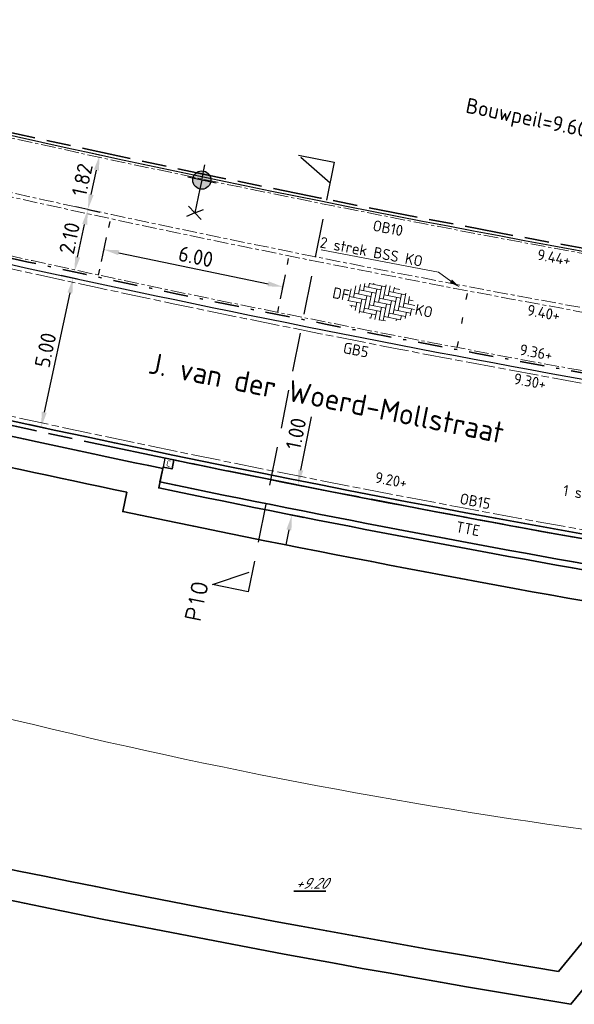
# Model space of a CAD drawing. Header units: metres. Extents: x 167072 to 168585, y 462393 to 462997.
# Tile 6 of 95: x 167565 to 167583, y 462534 to 462566. Entities that reach past the tile are written whole.
import ezdxf
from ezdxf import colors
from ezdxf.entities.mleader import LeaderData, LeaderLine
from ezdxf.enums import TextEntityAlignment as Align
from ezdxf.math import Vec2, Vec3

# ---------------------------------------------------------------- set-up
doc = ezdxf.new("R2010")
doc.units = ezdxf.units.M
doc.header["$LTSCALE"] = 0.2
for name, pattern in [('ACAD_ISO04W100', [30, 24, -3, 0, -3]), ('ACAD_ISO08W100', [36, 24, -3, 6, -3]), ('HIDDEN', [9.525, 6.35, -3.175]), ('VH-GELEIDEBAND_50X200', [8, 4, -2, 0, -2]), ('VH-OPSLUITBAND_100X200', [16, 8, -2, 4, -2]), ('VH-OPSLUITBAND_150X250', [24, 16, -2, 4, -2]), ('VW-1-3_STREEP', [4, 1, -3])]:
    doc.linetypes.add(name, pattern=pattern)
doc.layers.get('0').update_dxf_attribs({"lineweight": 25})
for name, color, linetype, lineweight in [('B-RO-OG-HOOGTEPUNT-BOMEN-T18', 253, 'Continuous', 35), ('B-WE-VH-VERHARDING_HALFVERHARDING-G', 252, 'Continuous', 18), ('N-WE-GR-HAAG-G', 251, 'GR-HAAG1', 35), ('N-WE-IE-MEUBILAIR_WEGMEUBILAIR_CONTAINER-S', 7, 'Continuous', 25), ('N-WE-IE-MEUBILAIR_WEGMEUBILAIR_LICHTMAST-S', 7, 'Continuous', 25), ('N-WE-OG-BEBOUWING_STRAATNAAM-T35', 50, 'Continuous', 35), ('N-WE-VH-KANTOPSLUITING-T18', 10, 'Continuous', 18), ('N-WE-VH-KANTOPSLUITING_GELEIDEBAND_50X200-G', 20, 'VH-GELEIDEBAND_50X200', 35), ('N-WE-VH-KANTOPSLUITING_OPSLUITBAND_100X200-G', 150, 'VH-OPSLUITBAND_100X200', 35), ('N-WE-VH-KANTOPSLUITING_OPSLUITBAND_150X250-G', 150, 'VH-OPSLUITBAND_150X250', 35), ('N-WE-VH-KANTOPSLUITING_VOORKANTBAND_GB_50x200-G', 3, 'Continuous', 25), ('N-WE-VH-KANTOPSLUITING_VOORKANTBAND_OB_100x200-G', 2, 'Continuous', 25), ('N-WE-VH-KANTOPSLUITING_VOORKANTBAND_OB_150x250-G', 3, 'Continuous', 35), ('N-WE-VH-KANTVERHARDING-T18', 10, 'Continuous', 18), ('N-WE-VH-KANTVERHARDING_BSS_KO_DUBBELE_STREKLAAG-G', 10, 'ACAD_ISO08W100', 13), ('N-WE-VH-KANTVERHARDING_BSS_LANGS_BAND_DUBBELE_STREKLAAG-G', 10, 'ACAD_ISO08W100', 18), ('N-WE-VH-KANTVERHARDING_SBS_A_ENKELE_STREKLAAG-G', 10, 'ACAD_ISO04W100', 13), ('N-WE-VH-VERHARDING_BETONSTRAATSTEEN-S', 11, 'Continuous', 13), ('N-WE-VH-VERHARDING_GRASPLAAT-G', 70, 'Continuous', 35), ('N-XX-AL-VERWIJZING-G', 4, 'HIDDEN', 30), ('X-XX-AL-HOOGTELABEL-T25', 1, 'Continuous', 25), ('X-XX-AL-HOOGTELABEL-T25 bouwpeil', 7, 'Continuous', 25)]:
    doc.layers.add(name, color=color, linetype=linetype, lineweight=lineweight)
doc.layers.add('N-WE-VH-VERHARDING_BETONSTRAATSTEEN_DIKFORMAAT-vakmarkering', color=252, linetype='VW-1-3_STREEP')
doc.layers.add('TM00_MAATVOERING', color=1, linetype='Continuous')
doc.styles.add('NLCS-ISO', font='NLCS-ISO.ttf')
doc.styles.add('NLCS-ISO-M200-T18', font='NLCS-ISO.ttf', dxfattribs={"height": 0.36})
doc.styles.add('NLCS-ISO-M200-T25', font='NLCS-ISO.ttf', dxfattribs={"height": 0.5})
doc.styles.add('NLCS-ISO-M200-T35', font='NLCS-ISO.ttf', dxfattribs={"height": 0.7})
doc.styles.add('ROMANS', font='romans.shx')
doc.styles.add('ROMANS2-cur', font='NLCS-ISO.ttf', dxfattribs={"oblique": 20})
doc.linetypes.add('GR-HAAG1', pattern='A,6,[176,NLCS.SHX,S=0.125,R=0,X=0,Y=0],-2', length=8)
doc.dimstyles.new('NLCS-M200-T25-PIJL_L2_H1', dxfattribs={"dimscale": 0.2, "dimtxt": 2.5, "dimasz": 2.5, "dimexe": 2, "dimexo": 2, "dimgap": 0.7, "dimtad": 1, "dimzin": 0, "dimdsep": 46, "dimtxsty": 'NLCS-ISO-M200-T25', "dimcen": 0, "dimdle": 2, "dimclrd": 256, "dimclre": 256, "dimclrt": 256, "dimadec": 1, "dimazin": 0, "dimtfac": 1, "dimtdec": 3, "dimtofl": 0, "dimtmove": 0, "dimatfit": 3, "dimfxl": 2, "dimfxlon": 1, "dimtfillclr": 256, "dimtolj": 1, "dimtzin": 0, "dimlwd": -1, "dimlwe": -1, "dimarcsym": 0})

# ---------------------------------------------------------------- blocks, each defined once
blk = doc.blocks.new('SVH-BSS_DIKFORMAAT_ELLEBOOG-SO')
at = {"ltscale": 0.1}
for p, q in [((-3.45, 1.9), (-3.45, 0)), ((-2.76, 2.3), (-2.76, 0.69)), ((-2.07, 2.59), (-2.07, 1.38)), ((-2.07, 2.07), (0.69, 2.07)), ((-1.38, 2.8), (-1.38, 2.07)), ((-1.38, 2.76), (1.38, 2.76)), ((-0.69, 2.95), (-0.69, 2.76)), ((0, 2.07), (0, -0.69)), ((0.69, 2.76), (0.69, 0)), ((1.38, 3.09), (1.38, 0.69)), ((2.07, 3.05), (2.07, 1.38)), ((2.07, 2.07), (4.83, 2.07)), ((2.76, 2.97), (2.76, 2.07)), ((2.76, 2.76), (3.71, 2.76)), ((3.45, 2.83), (3.45, 2.76)), ((4.14, 2.07), (4.14, -0.69)), ((4.83, 2.36), (4.83, 0)), ((5.52, 1.97), (5.52, 0.69)), ((-4.14, 1.26), (-4.14, -0.69)), ((-4.14, 0), (-1.38, 0)), ((-3.45, 0.69), (-0.69, 0.69)), ((-2.76, 1.38), (0, 1.38)), ((-1.38, 0.69), (-1.38, -2.07)), ((-0.69, 1.38), (-0.69, -1.38)), ((0, 0), (2.76, 0)), ((0.69, 0.69), (3.45, 0.69)), ((1.38, 1.38), (4.14, 1.38)), ((2.76, 0.69), (2.76, -2.07)), ((3.45, 1.38), (3.45, -1.38)), ((4.14, 0), (6.74, 0)), ((4.83, 0.69), (6.65, 0.69)), ((5.52, 1.38), (6.22, 1.38)), ((6.21, 1.39), (6.21, 1.38)), ((-4.35, -0.69), (-2.07, -0.69)), ((-3.79, -1.38), (-2.76, -1.38)), ((-3.45, -1.38), (-3.45, -1.65)), ((-2.76, -0.69), (-2.76, -2.05)), ((-2.07, 0), (-2.07, -2.34)), ((-1.38, -1.38), (1.38, -1.38)), ((-0.69, -0.69), (2.07, -0.69)), ((0.69, -1.38), (0.69, -2.84)), ((1.38, -0.69), (1.38, -2.84)), ((2.07, 0), (2.07, -2.76)), ((2.76, -1.38), (5.52, -1.38)), ((3.45, -0.69), (6.21, -0.69)), ((4.83, -1.38), (4.83, -2.11)), ((5.52, -0.69), (5.52, -1.73)), ((6.21, 0), (6.21, -1.14)), ((-2.07, -2.07), (0.69, -2.07)), ((-0.28, -2.76), (0, -2.76)), ((0, -2.07), (0, -2.79)), ((1.38, -2.76), (2.46, -2.76)), ((2.07, -2.07), (4.83, -2.07)), ((4.14, -2.07), (4.14, -2.38))]:
    blk.add_line(p, q, dxfattribs=at)
at = {"style": 'NLCS-ISO'}
blk.add_attdef('FORMAAT', text='', height=1.8, dxfattribs=at).set_placement((-4.24, 0.12), align=Align.MIDDLE_RIGHT)
blk.add_attdef('KLEUR', text='', height=1.8, dxfattribs=at).set_placement((6.84, 0.12), align=Align.MIDDLE_LEFT)
at = {"style": 'NLCS-ISO', "flags": 1}
blk.add_attdef('FUNCTIE', text='', height=1.8, dxfattribs=at).set_placement((0.12, -3.58), align=Align.MIDDLE_CENTER)
blk = doc.blocks.new('*D118')
at = {"layer": 'Defpoints', "color": 0, "transparency": 16777216}
for p in [(167567.449, 462559.98), (167567.511, 462559.967), (167567.006, 462557.933)]:
    blk.add_point(p, dxfattribs=at)
at = {"layer": 'TM00_MAATVOERING', "transparency": 16777216}
for p, q in [((167567.511, 462559.967), (167567.902, 462559.882)), ((167567.174, 462558.408), (167567.405, 462559.478)), ((167567.068, 462557.919), (167567.459, 462557.835))]:
    blk.add_line(p, q, dxfattribs=at)
for points in [[(167567.324, 462559.496), (167567.487, 462559.461), (167567.511, 462559.967)], [(167567.092, 462558.425), (167567.255, 462558.39), (167567.068, 462557.919)]]:
    blk.add_solid(points, dxfattribs=at)
at = {"layer": 'TM00_MAATVOERING', "transparency": 16777216, "insert": (167566.908, 462559.026), "char_height": 0.5, "attachment_point": 5, "rotation": 77.7924, "style": 'NLCS-ISO-M200-T25'}
blk.add_mtext('\\A1;2.10', dxfattribs=at)
blk = doc.blocks.new('*D119')
at = {"layer": 'Defpoints', "color": 0, "transparency": 16777216}
for p in [(167567.896, 462561.746), (167567.896, 462561.746), (167567.511, 462559.967)]:
    blk.add_point(p, dxfattribs=at)
at = {"layer": 'TM00_MAATVOERING', "transparency": 16777216}
for p, q in [((167567.896, 462561.746), (167567.505, 462561.83)), ((167567.617, 462560.456), (167567.79, 462561.257)), ((167567.511, 462559.967), (167567.12, 462560.052))]:
    blk.add_line(p, q, dxfattribs=at)
for points in [[(167567.708, 462561.275), (167567.871, 462561.24), (167567.896, 462561.746)], [(167567.535, 462560.473), (167567.698, 462560.438), (167567.511, 462559.967)]]:
    blk.add_solid(points, dxfattribs=at)
at = {"layer": 'TM00_MAATVOERING', "transparency": 16777216, "insert": (167567.322, 462560.939), "char_height": 0.5, "attachment_point": 5, "rotation": 77.7998, "style": 'NLCS-ISO-M200-T25'}
blk.add_mtext('\\A1;1.82', dxfattribs=at)
blk = doc.blocks.new('*D120')
at = {"layer": 'Defpoints', "color": 0, "transparency": 16777216}
for p in [(167567.566, 462557.603), (167565.976, 462552.83), (167566.515, 462552.714)]:
    blk.add_point(p, dxfattribs=at)
at = {"layer": 'TM00_MAATVOERING', "transparency": 16777216}
for p, q in [((167567.175, 462557.687), (167566.636, 462557.803)), ((167566.922, 462557.23), (167566.081, 462553.319)), ((167566.124, 462552.798), (167565.585, 462552.914))]:
    blk.add_line(p, q, dxfattribs=at)
for points in [[(167566.84, 462557.247), (167567.003, 462557.212), (167567.027, 462557.719)], [(167565.999, 462553.336), (167566.162, 462553.301), (167565.976, 462552.83)]]:
    blk.add_solid(points, dxfattribs=at)
at = {"layer": 'TM00_MAATVOERING', "transparency": 16777216, "insert": (167566.12, 462555.356), "char_height": 0.5, "attachment_point": 5, "rotation": 77.8636, "style": 'NLCS-ISO-M200-T25'}
blk.add_mtext('\\A1;5.00', dxfattribs=at)
blk = doc.blocks.new('*D218')
at = {"layer": 'Defpoints', "color": 0, "transparency": 16777216}
for p in [(167573.954, 462551.02), (167574.395, 462550.932), (167573.759, 462550.039)]:
    blk.add_point(p, dxfattribs=at)
at = {"layer": 'TM00_MAATVOERING', "transparency": 16777216}
for p, q in [((167574.493, 462551.423), (167574.841, 462553.168)), ((167574.346, 462550.942), (167574.788, 462550.854)), ((167574.151, 462549.961), (167574.592, 462549.873)), ((167574.102, 462549.461), (167574.005, 462548.971))]:
    blk.add_line(p, q, dxfattribs=at)
for points in [[(167574.411, 462551.439), (167574.575, 462551.406), (167574.395, 462550.932)], [(167574.021, 462549.477), (167574.184, 462549.445), (167574.2, 462549.951)]]:
    blk.add_solid(points, dxfattribs=at)
at = {"layer": 'TM00_MAATVOERING', "transparency": 16777216, "insert": (167574.333, 462552.617), "char_height": 0.5, "attachment_point": 5, "rotation": 78.7332, "style": 'NLCS-ISO-M200-T25'}
blk.add_mtext('\\A1;1.00', dxfattribs=at)
blk = doc.blocks.new('*D349')
at = {"layer": 'Defpoints', "color": 0, "transparency": 16777216}
for p in [(167567.86, 462557.815), (167573.908, 462557.427), (167573.734, 462556.592)]:
    blk.add_point(p, dxfattribs=at)
at = {"layer": 'TM00_MAATVOERING', "transparency": 16777216}
for p, q in [((167567.953, 462558.259), (167568.116, 462559.042)), ((167568.524, 462558.548), (167573.418, 462557.529)), ((167573.826, 462557.036), (167573.989, 462557.819))]:
    blk.add_line(p, q, dxfattribs=at)
for points in [[(167568.541, 462558.63), (167568.507, 462558.467), (167568.034, 462558.65)], [(167573.435, 462557.611), (167573.401, 462557.447), (167573.908, 462557.427)]]:
    blk.add_solid(points, dxfattribs=at)
at = {"layer": 'TM00_MAATVOERING', "transparency": 16777216, "insert": (167571.05, 462558.42), "char_height": 0.5, "attachment_point": 5, "rotation": 348.2372, "style": 'NLCS-ISO-M200-T25'}
blk.add_mtext('\\A1;6.00', dxfattribs=at)
blk = doc.blocks.new('N-SIE-WEG_LICHTMAST_1UITHOUDER-SO')
h = blk.add_hatch(color=256)
edge = h.paths.add_edge_path()
edge.add_arc((0, 0), 1.5, 0, 360)
for p, q in [((0, -2.42), (0, 2.33)), ((-5.5, 0), (-6.34, 1.24)), ((-5.5, 0), (-6.34, -1.24)), ((-5.5, 0), (-4.66, 1.24)), ((-1.5, 0), (-5.5, 0)), ((-5.5, 0), (-4.66, -1.24)), ((0, 0), (-1.49, 0)), ((0, 0), (2.52, 0))]:
    blk.add_line(p, q)
blk.add_circle((0, 0), 1.5)
at = {"style": 'NLCS-ISO'}
blk.add_attdef('TYPE', text='', height=1.8, dxfattribs=at).set_placement((0, 2.33), align=Align.BOTTOM_CENTER)
blk = doc.blocks.new('SIE-WEG_CONTAINER_TEGEL')
at = {"flags": 128}
blk.add_lwpolyline([(-0.15, -0.15), (0.15, -0.15), (0.15, 0.15), (-0.15, 0.15)], close=True, dxfattribs=at)
at = {"style": 'NLCS-ISO'}
blk.add_text('C', height=0.2, dxfattribs=at).set_placement((0, 0), align=Align.MIDDLE_CENTER)
blk = doc.blocks.new('*U572')
blk.add_lwpolyline([(13.663, 0), (14.356, 1.2), (14.356, 0), (0, 0), (0, 1.2), (0.693, 0), (0.693, 0)])
at = {"style": 'ROMANS'}
blk.add_attdef('NUMMER', (-2.236, 2.372), '', height=0.5, rotation=359.9829, dxfattribs=at)

msp = doc.modelspace()

# ---------------------------------------------------------------- linework, layer by layer
at = {"layer": 'B-WE-VH-VERHARDING_HALFVERHARDING-G'}
msp.add_lwpolyline([(167508.167, 462555.827, -0.015769), (167519.815, 462552.881, 0.041696), (167527.65, 462551.772, -0.015362), (167533.446, 462551.24, 0.364939), (167536.684, 462553.35, -0.006936), (167536.904, 462554.044), (167538.63, 462553.363, 0.396377), (167540.995, 462550.001, -0.020845), (167548.656, 462548.088, 0.054735), (167588.237, 462539.077)], format="xyb", dxfattribs=at)
at = {"layer": 'N-WE-GR-HAAG-G'}
msp.add_lwpolyline([(167586.537, 462547.665, -0.00844), (167569.833, 462550.838), (167569.965, 462551.474, -0.014859), (167540.893, 462558.414, 0.010586), (167540.376, 462557.518), (167541.125, 462557.315, 0.014109), (167568.783, 462550.699), (167568.651, 462550.063, 0.009431), (167587.352, 462546.51), (167587.463, 462547.151, 0.002419), (167592.275, 462546.354), (167586.472, 462539.293), (167587.65, 462539.15), (167594.156, 462547.068, -0.003782), (167586.647, 462548.305), (167586.537, 462547.665)], format="xyb", dxfattribs=at)
msp.add_lwpolyline([(167585.123, 462537.65), (167582.94, 462534.993, -0.029321), (167529.491, 462547.121, 0.015189), (167511.479, 462551.747), (167511.74, 462553.156), (167510.766, 462553.39), (167510.32, 462550.981, -0.015978), (167529.213, 462546.161, 0.02963), (167583.346, 462533.912), (167586.294, 462537.501)], format="xyb", close=True, dxfattribs=at)
at = {"layer": 'N-WE-VH-KANTOPSLUITING_GELEIDEBAND_50X200-G', "flags": 128}
msp.add_lwpolyline([(167548.488, 462562.307, 0.020113), (167587.592, 462553.927, 0.020113)], format="xyb", dxfattribs=at)
at = {"layer": 'N-WE-VH-KANTOPSLUITING_OPSLUITBAND_100X200-G', "flags": 128}
msp.add_lwpolyline([(167548.657, 462566.414, 0.027553), (167601.92, 462555.73), (167621.015, 462578.969), (167622.048, 462580.226), (167642.295, 462604.867), (167599.322, 462618.96), (167568.316, 462622.434), (167565.422, 462621.796)], format="xyb", dxfattribs=at)
at = {"layer": 'N-WE-VH-KANTOPSLUITING_OPSLUITBAND_150X250-G', "flags": 128}
msp.add_lwpolyline([(167512.782, 462569.149, 0.149858), (167519.241, 462564.94), (167533.172, 462560.931, 0.031204), (167594.369, 462547.389, -0.580296), (167595.512, 462544.387)], format="xyb", dxfattribs=at)
at = {"layer": 'N-WE-VH-KANTOPSLUITING_VOORKANTBAND_GB_50x200-G', "flags": 128}
msp.add_lwpolyline([(167548.438, 462562.113, 0.020096), (167587.558, 462553.729, 0.020646)], format="xyb", dxfattribs=at)
at = {"layer": 'N-WE-VH-KANTOPSLUITING_VOORKANTBAND_OB_100x200-G', "flags": 128}
msp.add_lwpolyline([(167565.434, 462621.901), (167568.311, 462622.535), (167599.344, 462619.059), (167642.465, 462604.917), (167601.961, 462555.623, -0.027579), (167548.636, 462566.316, -0.027579)], format="xyb", dxfattribs=at)
at = {"layer": 'N-WE-VH-KANTOPSLUITING_VOORKANTBAND_OB_150x250-G', "flags": 128}
msp.add_lwpolyline([(167512.901, 462569.241, 0.149753), (167519.282, 462565.084), (167533.214, 462561.075, 0.031204), (167594.392, 462547.537, -0.580296), (167595.628, 462544.292)], format="xyb", dxfattribs=at)
at = {"layer": 'N-WE-VH-KANTVERHARDING_BSS_KO_DUBBELE_STREKLAAG-G', "linetype": 'ACAD_ISO08W100', "ltscale": 0.1, "flags": 128}
msp.add_lwpolyline([(167550.318, 462561.84), (167550.832, 462563.876, 0.0181), (167585.876, 462556.358), (167585.51, 462554.29), (167585.372, 462554.315), (167585.714, 462556.245, -0.017959), (167550.934, 462563.706), (167550.454, 462561.806)], format="xyb", close=True, dxfattribs=at)
at = {"layer": 'N-WE-VH-KANTVERHARDING_BSS_LANGS_BAND_DUBBELE_STREKLAAG-G', "ltscale": 0.2, "flags": 128}
msp.add_lwpolyline([(167512.403, 462570.114, 0.169479), (167519.321, 462565.218), (167533.252, 462561.21, 0.027268), (167586.617, 462548.96), (167587.397, 462553.615, -0.020026), (167548.403, 462561.977), (167541.815, 462563.717, -0.003786), (167534.558, 462565.746), (167520.626, 462569.754, -0.386107), (167514.873, 462579.06), (167518.926, 462600.931), (167514.285, 462601.792), (167510.232, 462579.92, 0.203323), (167512.403, 462570.114, 0.203323)], format="xyb", dxfattribs=at)
at = {"layer": 'N-WE-VH-KANTVERHARDING_SBS_A_ENKELE_STREKLAAG-G', "ltscale": 0.1, "flags": 128}
for points in [[(167602.43, 462552.996), (167650.826, 462611.895, 0.382922), (167650.166, 462614.18), (167643.728, 462606.344), (167599.718, 462620.778), (167573.638, 462623.699), (167568.218, 462624.306), (167565.712, 462623.754), (167565.515, 462621.99), (167568.307, 462622.606), (167599.359, 462619.127), (167642.584, 462604.952), (167601.99, 462555.548, -0.02766), (167548.502, 462566.279, 0.02766)], [(167550.471, 462561.874, 0.017959), (167585.385, 462554.384)]]:
    msp.add_lwpolyline(points, format="xyb", dxfattribs=at)
at = {"layer": 'N-WE-VH-VERHARDING_BETONSTRAATSTEEN_DIKFORMAAT-vakmarkering'}
for points in [[(167567.86, 462557.815), (167568.257, 462559.663)], [(167573.734, 462556.592), (167574.108, 462558.445)], [(167579.621, 462555.44), (167579.973, 462557.297)]]:
    msp.add_lwpolyline(points, dxfattribs=at)
at = {"layer": 'N-WE-VH-VERHARDING_GRASPLAAT-G'}
msp.add_lwpolyline([(167586.656, 462548.355), (167586.36, 462548.406), (167586.411, 462548.701, -0.008142), (167570.33, 462551.756), (167570.27, 462551.463), (167569.976, 462551.523), (167569.874, 462551.033, 0.00844), (167586.571, 462547.862)], format="xyb", close=True, dxfattribs=at)

# ---------------------------------------------------------------- block references
at = {"layer": 'N-WE-IE-MEUBILAIR_WEGMEUBILAIR_CONTAINER-S', "rotation": 348.3992739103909}
msp.add_blockref('SIE-WEG_CONTAINER_TEGEL', (167570.153, 462551.64), dxfattribs=at)
at = {"layer": 'N-WE-IE-MEUBILAIR_WEGMEUBILAIR_LICHTMAST-S', "xscale": 0.2000000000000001, "yscale": 0.2000000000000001, "zscale": 0.2000000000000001, "rotation": 78.14971213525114}
msp.add_blockref('N-SIE-WEG_LICHTMAST_1UITHOUDER-SO', (167571.247, 462560.931), dxfattribs=at)
at = {"layer": 'N-WE-VH-VERHARDING_BETONSTRAATSTEEN-S', "xscale": 0.2000000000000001, "yscale": 0.2000000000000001, "zscale": 0.2000000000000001, "rotation": 348.5816623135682}
msp.add_blockref('SVH-BSS_DIKFORMAAT_ELLEBOOG-SO', (167576.9, 462556.949), dxfattribs=at).add_auto_attribs({'FORMAAT': 'DF', 'KLEUR': 'KO'})
at = {"layer": 'N-XX-AL-VERWIJZING-G'}
ref = msp.add_blockref('*U572', (167572.77, 462547.435), dxfattribs=dict(at, rotation=78.68103843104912))
ref.add_attrib('NUMMER', 'P10', (167571.19, 462546.431), dxfattribs={"height": 0.5, "rotation": 78.6639, "style": 'ROMANS'})

# ---------------------------------------------------------------- texts
at = {"layer": 'B-RO-OG-HOOGTEPUNT-BOMEN-T18', "style": 'ROMANS2-cur', "oblique": 30}
msp.add_text('%%u+9.20', height=0.36, dxfattribs=at).set_placement((167574.83, 462537.878), align=Align.MIDDLE_CENTER)
at = {"layer": 'N-WE-OG-BEBOUWING_STRAATNAAM-T35', "insert": (167569.592, 462555.292), "char_height": 0.7, "attachment_point": 1, "rotation": 348.7386, "style": 'NLCS-ISO-M200-T35'}
msp.add_mtext_dynamic_manual_height_columns('J. van der Woerd-Mollstraat', width=17.63383, gutter_width=3.5, heights=[0], dxfattribs=at)
at = {"layer": 'N-WE-VH-KANTOPSLUITING-T18', "char_height": 0.36, "attachment_point": 1, "style": 'NLCS-ISO-M200-T18'}
for s, insert, rotation in [('OB10', (167576.895, 462559.627), 349.1435), ('GB5 ', (167575.925, 462555.617), 349.17), ('1 str BSS KF zw', (167583.128, 462550.947), 350.5111), ('OB15', (167579.748, 462550.674), 349.3279), ('TTE', (167579.62, 462549.751), 349.2741)]:
    msp.add_mtext(s, dxfattribs=dict(at, insert=insert, rotation=rotation))
at = {"layer": 'X-XX-AL-HOOGTELABEL-T25', "style": 'NLCS-ISO'}
for s, p in [('9.44+', (167582.22, 462558.321)), ('9.40+', (167581.89, 462556.501)), ('9.36+', (167581.644, 462555.205)), ('9.30+', (167581.45, 462554.253)), ('9.20+', (167576.901, 462551.015))]:
    msp.add_text(s, height=0.36, rotation=349.4413, dxfattribs=at).set_placement(p)
at = {"layer": 'X-XX-AL-HOOGTELABEL-T25 bouwpeil', "insert": (167579.969, 462563.635), "char_height": 0.5, "attachment_point": 1, "rotation": 348.4302, "style": 'NLCS-ISO-M200-T25'}
msp.add_mtext_dynamic_manual_height_columns('Bouwpeil=9.60+', width=3.77876, gutter_width=2.5, heights=[0], dxfattribs=at)

# ---------------------------------------------------------------- dimensions: what is measured, and where the dimension line sits
at = {"layer": 'TM00_MAATVOERING'}
for p1, p2, distance, picture, middle in [((167567.511, 462559.967), (167567.896, 462561.746), 0, '*D119', (167567.322, 462560.939)), ((167567.0058, 462557.9326), (167567.4489, 462559.9805), -0.0635, '*D118', (167566.9083, 462559.0256)), ((167567.86, 462557.815), (167573.734, 462556.592), 0.853, '*D349', (167571.05, 462558.42)), ((167567.566, 462557.603), (167566.515, 462552.714), -0.552, '*D120', (167566.12, 462555.356)), ((167573.759, 462550.039), (167573.954, 462551.02), -0.45, '*D218', (167574.333, 462552.617))]:
    dim = msp.add_aligned_dim(p1=p1, p2=p2, distance=distance, dimstyle='NLCS-M200-T25-PIJL_L2_H1', dxfattribs=at)
    dim.commit()
    dim.dimension.update_dxf_attribs({"geometry": picture, "text_midpoint": middle})

# ---------------------------------------------------------------- leaders
at = {"layer": 'N-WE-VH-KANTVERHARDING-T18'}
ml = msp.add_multileader_mtext('Standard', dxfattribs=at)
ml.set_content('2 strek BSS KO', color=256, style='NLCS-ISO-M200-T18')
ml.set_leader_properties(color=256, linetype='ByLayer', lineweight=-1)
ml.build(insert=Vec2(0, 0))
ml.multileader.update_dxf_attribs({"text_left_attachment_type": 5, "text_right_attachment_type": 5, "dogleg_length": 0.36, "arrow_head_size": 0.36})
ctx = ml.context
ctx.base_point, ctx.char_height, ctx.arrow_head_size, ctx.landing_gap_size, ctx.plane_origin, ctx.plane_x_axis, ctx.plane_y_axis = Vec3(167574.908, 462558.688), 0.36, 0.36, 0.18, Vec3(167579.805, 462557.805), Vec3(0.982344, -0.187085), Vec3(0.187085, 0.982344)
ctx.left_attachment, ctx.right_attachment = 5, 5
notes = []
notes.append((ctx, [(1, (1, 1, 0), (167579.01, 462557.906), (-0.982344, 0.187085), 0.36, [(0, [(167579.707, 462557.412)], 0, [])])]))
ctx.mtext.insert, ctx.mtext.text_direction, ctx.mtext.rotation, ctx.mtext.flow_direction = Vec3(167575.165, 462559.078), Vec3(0.982344, -0.187085), 6.094991, 5
for ctx, leaders in notes:
    for number, flags, end, landing, length, lines in leaders:
        leader = LeaderData()
        leader.index, (leader.has_last_leader_line, leader.has_dogleg_vector, leader.attachment_direction) = number, flags
        leader.last_leader_point, leader.dogleg_vector, leader.dogleg_length = Vec3(end), Vec3(landing), length
        for number, points, colour, breaks in lines:
            line = LeaderLine()
            line.index, line.vertices, line.color, line.breaks = number, Vec3.list(points), colors.encode_raw_color(colour), breaks
            leader.lines.append(line)
        ctx.leaders.append(leader)

doc.saveas('drawing.dxf')
